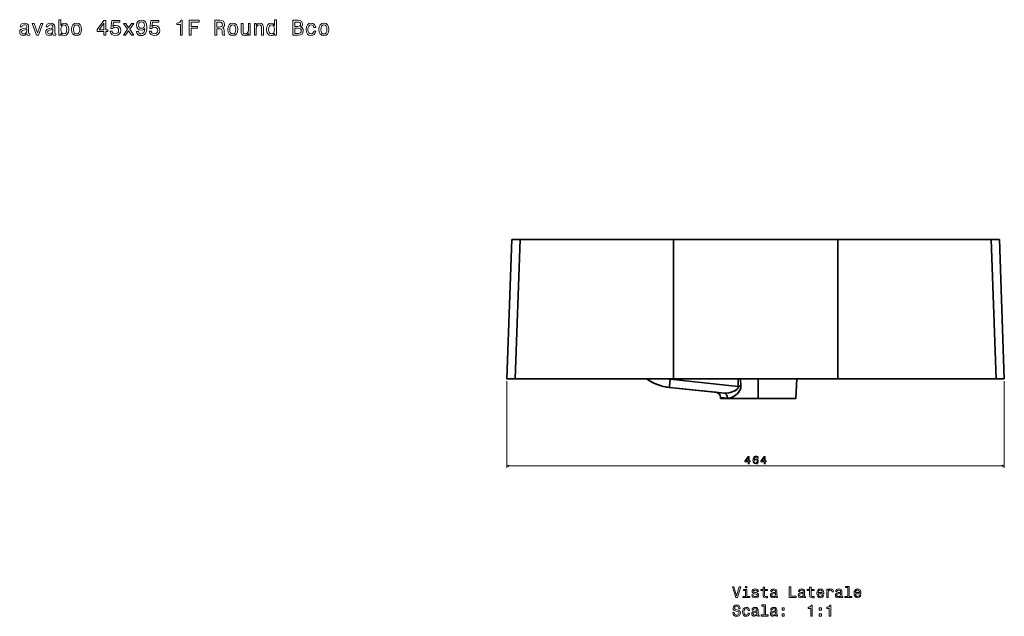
# Model space of a CAD drawing. Extents: x 115 to 2092, y 122 to 1474.
# Tile 3 of 3: x 1173 to 2092, y 917 to 1474. Entities that reach past the tile are written whole.
import ezdxf

# ---------------------------------------------------------------- set-up
doc = ezdxf.new("R2010")
doc.units = 0

msp = doc.modelspace()

# ---------------------------------------------------------------- linework, layer by layer
at = {"color": 7, "lineweight": 35}
for p, q in [((1627.8, 1138.73), (1632.34, 1268.73)), ((1627.8, 1138.73), (1632.34, 1268.73)), ((1640.08, 1268.73), (1635.55, 1138.73)), ((1635.55, 1138.73), (1640.08, 1268.73)), ((1640.08, 1268.73), (1783.27, 1268.73)), ((1783.27, 1268.73), (1640.08, 1268.73)), ((1783.32, 1268.77), (1641.29, 1268.77)), ((1783.27, 1268.73), (1783.07, 1138.73)), ((1783.07, 1138.73), (1783.27, 1268.73)), ((1783.27, 1268.73), (1936.41, 1268.73)), ((1783.27, 1268.73), (1936.41, 1268.73)), ((1783.32, 1268.77), (1936.35, 1268.77)), ((2078.38, 1268.77), (1936.35, 1268.77)), ((1936.41, 1268.73), (1936.61, 1138.73)), ((1936.61, 1138.73), (1936.41, 1268.73)), ((1936.41, 1268.73), (2079.59, 1268.73)), ((2079.59, 1268.73), (1936.41, 1268.73)), ((2079.59, 1268.73), (2084.13, 1138.73)), ((2084.13, 1138.73), (2079.59, 1268.73)), ((2087.34, 1268.73), (2091.88, 1138.73)), ((2087.34, 1268.73), (2091.88, 1138.73)), ((1783.07, 1138.73), (1635.55, 1138.73)), ((1758.22, 1138.73), (1635.55, 1138.73)), ((1783.07, 1138.73), (1635.55, 1138.73)), ((1641.54, 1138.73), (1758.22, 1138.73)), ((1758.22, 1138.73), (1641.54, 1138.73)), ((1783.33, 1138.73), (1641.54, 1138.73)), ((1784.06, 1138.73), (1658.02, 1138.73)), ((1784.06, 1138.73), (1658.02, 1138.73)), ((1758.22, 1138.73), (1658.02, 1138.73)), ((1662.86, 1138.73), (1758.22, 1138.73)), ((1662.86, 1138.73), (1758.22, 1138.73)), ((1662.86, 1138.73), (1770.82, 1138.73)), ((1822.68, 1126.25), (1779.37, 1130.8)), ((1779.37, 1130.8), (1822.67, 1126.25)), ((1830.06, 1125.47), (1779.37, 1130.8)), ((1779.37, 1130.8), (1830.06, 1125.47)), ((1843.7, 1131.8), (1780.21, 1138.48)), ((1843.7, 1131.8), (1780.21, 1138.48)), ((1936.61, 1138.73), (1783.07, 1138.73)), ((1936.61, 1138.73), (1783.07, 1138.73)), ((1936.34, 1138.73), (1783.33, 1138.73)), ((1935.61, 1138.73), (1784.06, 1138.73)), ((1935.61, 1138.73), (1784.06, 1138.73)), ((1791.76, 1138.73), (1935.36, 1138.73)), ((1898.29, 1138.73), (1936.34, 1138.73)), ((1936.34, 1138.73), (1898.29, 1138.73)), ((1898.29, 1138.73), (1935.36, 1138.73)), ((1898.29, 1138.73), (1935.36, 1138.73)), ((1935.61, 1138.73), (1898.29, 1138.73)), ((1936.61, 1138.73), (1898.29, 1138.73)), ((1935.36, 1138.73), (2055.93, 1138.73)), ((1935.36, 1138.73), (2055.93, 1138.73)), ((1935.36, 1138.73), (2055.93, 1138.73)), ((2061.65, 1138.73), (1935.61, 1138.73)), ((2061.65, 1138.73), (1935.61, 1138.73)), ((2061.65, 1138.73), (1935.61, 1138.73)), ((1936.34, 1138.73), (2078.13, 1138.73)), ((2078.13, 1138.73), (1936.34, 1138.73)), ((2078.13, 1138.73), (1936.34, 1138.73)), ((2084.13, 1138.73), (1936.61, 1138.73)), ((2084.13, 1138.73), (1936.61, 1138.73)), ((2084.13, 1138.73), (1936.61, 1138.73)), ((1862.34, 1120.38), (1827.19, 1120.38)), ((1862.34, 1120.38), (1827.19, 1120.38)), ((1862.34, 1120.38), (1827.19, 1120.38)), ((1862.34, 1120.38), (1839.78, 1120.38)), ((1839.78, 1120.38), (1862.34, 1120.38)), ((1839.78, 1120.38), (1862.34, 1120.38)), ((1884.9, 1120.38), (1862.34, 1120.38)), ((1862.34, 1120.38), (1884.9, 1120.38)), ((1862.34, 1120.38), (1884.9, 1120.38)), ((1897.49, 1120.38), (1862.34, 1120.38)), ((1897.49, 1120.38), (1862.34, 1120.38)), ((1897.49, 1120.38), (1862.34, 1120.38))]:
    msp.add_line(p, q, dxfattribs=at)
at = {"color": 7, "lineweight": 35, "ltscale": 0.193616}
for p, q in [((1632.34, 1268.73), (1640.08, 1268.73)), ((1632.34, 1268.73), (1640.08, 1268.73)), ((2079.59, 1268.73), (2087.34, 1268.73)), ((2079.59, 1268.73), (2087.34, 1268.73))]:
    msp.add_line(p, q, dxfattribs=at)
at = {"color": 7, "lineweight": 35, "ltscale": 0.193201}
msp.add_line((2086.11, 1268.77), (2078.39, 1268.77), dxfattribs=at)
at = {"color": 7, "lineweight": 35, "ltscale": 0.193741}
msp.add_line((1635.55, 1138.73), (1627.8, 1138.73), dxfattribs=at)
msp.add_line((1635.55, 1138.73), (1627.8, 1138.73), dxfattribs=at)
msp.add_line((1635.55, 1138.73), (1627.8, 1138.73), dxfattribs=at)
at = {"color": 7, "lineweight": 35, "ltscale": 0.15}
for p, q in [((1627.8, 1138.73), (1633.8, 1138.73)), ((2085.88, 1138.73), (2091.88, 1138.73))]:
    msp.add_line(p, q, dxfattribs=at)
at = {"color": 7, "lineweight": 13}
for p, q in [((1627.8, 1136.73), (1627.8, 1055.66)), ((2091.88, 1136.73), (2091.88, 1055.66)), ((1627.8, 1057.66), (2091.88, 1057.66))]:
    msp.add_line(p, q, dxfattribs=at)
at = {"color": 7, "lineweight": 35, "ltscale": 0.193576}
for p, q in [((1633.8, 1138.73), (1641.54, 1138.73)), ((1641.54, 1138.73), (1633.8, 1138.73)), ((1641.54, 1138.73), (1633.8, 1138.73))]:
    msp.add_line(p, q, dxfattribs=at)
at = {"color": 7, "lineweight": 35, "ltscale": 0.000897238}
for p, q in [((1633.8, 1138.73), (1633.83, 1138.73)), ((1633.8, 1138.73), (1633.83, 1138.73)), ((2085.84, 1138.73), (2085.88, 1138.73)), ((2085.84, 1138.73), (2085.88, 1138.73))]:
    msp.add_line(p, q, dxfattribs=at)
at = {"color": 7, "lineweight": 35, "ltscale": 0.001349}
msp.add_line((1641.59, 1138.73), (1641.54, 1138.73), dxfattribs=at)
at = {"color": 7, "lineweight": 35, "ltscale": 0.001383}
msp.add_line((1641.54, 1138.73), (1641.6, 1138.73), dxfattribs=at)
at = {"color": 7, "lineweight": 35, "ltscale": 0.000317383}
for p, q in [((1641.55, 1138.73), (1641.54, 1138.73)), ((1641.54, 1138.73), (1641.55, 1138.73)), ((2078.12, 1138.73), (2078.13, 1138.73)), ((2078.13, 1138.73), (2078.12, 1138.73))]:
    msp.add_line(p, q, dxfattribs=at)
at = {"color": 7, "lineweight": 35, "ltscale": 0.193124}
msp.add_line((1658.02, 1138.73), (1650.3, 1138.73), dxfattribs=at)
msp.add_line((1658.02, 1138.73), (1650.3, 1138.73), dxfattribs=at)
msp.add_line((1658.02, 1138.73), (1650.3, 1138.73), dxfattribs=at)
at = {"color": 7, "lineweight": 35, "ltscale": 0.100784}
msp.add_line((1650.3, 1138.73), (1654.33, 1138.73), dxfattribs=at)
at = {"color": 7, "lineweight": 35, "ltscale": 0.019958}
for p, q in [((1654.33, 1138.73), (1655.13, 1138.73)), ((1655.13, 1138.73), (1654.33, 1138.73)), ((1655.13, 1138.73), (1654.33, 1138.73))]:
    msp.add_line(p, q, dxfattribs=at)
at = {"color": 7, "lineweight": 35, "ltscale": 0.001044}
msp.add_line((1654.33, 1138.73), (1654.37, 1138.73), dxfattribs=at)
msp.add_line((1654.33, 1138.73), (1654.37, 1138.73), dxfattribs=at)
at = {"color": 7, "lineweight": 35, "ltscale": 0.000457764}
msp.add_line((1655.15, 1138.73), (1655.13, 1138.73), dxfattribs=at)
msp.add_line((1655.15, 1138.73), (1655.13, 1138.73), dxfattribs=at)
at = {"color": 7, "lineweight": 35, "ltscale": 0.000637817}
msp.add_line((1655.13, 1138.73), (1655.15, 1138.73), dxfattribs=at)
msp.add_line((1655.13, 1138.73), (1655.15, 1138.73), dxfattribs=at)
at = {"color": 7, "lineweight": 35, "ltscale": 0.000811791}
msp.add_line((1655.16, 1138.73), (1655.13, 1138.73), dxfattribs=at)
msp.add_line((1655.16, 1138.73), (1655.13, 1138.73), dxfattribs=at)
at = {"color": 7, "lineweight": 35, "ltscale": 0.192755}
msp.add_line((1655.15, 1138.73), (1662.86, 1138.73), dxfattribs=at)
msp.add_line((1655.15, 1138.73), (1662.86, 1138.73), dxfattribs=at)
msp.add_line((1655.15, 1138.73), (1662.86, 1138.73), dxfattribs=at)
at = {"color": 7, "lineweight": 35, "ltscale": 0.000830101}
msp.add_line((1655.19, 1138.73), (1655.15, 1138.73), dxfattribs=at)
at = {"color": 7, "lineweight": 35, "ltscale": 0.001032}
msp.add_line((1655.15, 1138.73), (1655.19, 1138.73), dxfattribs=at)
at = {"color": 7, "lineweight": 35, "ltscale": 0.00045166}
for p, q in [((1658.02, 1138.73), (1658, 1138.73)), ((1658, 1138.73), (1658.02, 1138.73)), ((2061.65, 1138.73), (2061.67, 1138.73)), ((2061.67, 1138.73), (2061.65, 1138.73))]:
    msp.add_line(p, q, dxfattribs=at)
at = {"color": 7, "lineweight": 35, "ltscale": 0.000286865}
msp.add_line((1662.87, 1138.73), (1662.86, 1138.73), dxfattribs=at)
at = {"color": 7, "lineweight": 35, "ltscale": 0.000476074}
msp.add_line((1662.86, 1138.73), (1662.88, 1138.73), dxfattribs=at)
at = {"color": 7, "lineweight": 35, "ltscale": 0.03186}
msp.add_line((1772.2, 1138.73), (1773.47, 1138.73), dxfattribs=at)
at = {"color": 7, "lineweight": 35, "ltscale": 0.14805}
msp.add_line((1773.93, 1138.73), (1779.85, 1138.73), dxfattribs=at)
at = {"color": 7, "lineweight": 35, "ltscale": 0.107654}
msp.add_line((1784.26, 1138.73), (1779.95, 1138.73), dxfattribs=at)
at = {"color": 7, "lineweight": 35, "ltscale": 0.187619}
msp.add_line((1784.26, 1138.73), (1791.76, 1138.73), dxfattribs=at)
at = {"color": 7, "lineweight": 35, "ltscale": 6.08058e-05}
msp.add_line((1791.77, 1138.73), (1791.76, 1138.73), dxfattribs=at)
at = {"color": 7, "lineweight": 35, "ltscale": 5.7903e-05}
msp.add_line((1791.76, 1138.73), (1791.77, 1138.73), dxfattribs=at)
at = {"color": 7, "lineweight": 35, "ltscale": 0.173094}
msp.add_line((1843.51, 1138.73), (1843.7, 1131.8), dxfattribs=at)
at = {"color": 7, "lineweight": 35, "ltscale": 0.173097}
msp.add_line((1843.7, 1131.8), (1843.51, 1138.73), dxfattribs=at)
at = {"color": 7, "lineweight": 35, "ltscale": 0.172}
msp.add_line((1845.81, 1138.73), (1845.99, 1131.85), dxfattribs=at)
at = {"color": 7, "lineweight": 35, "ltscale": 0.172003}
msp.add_line((1845.99, 1131.85), (1845.81, 1138.73), dxfattribs=at)
at = {"color": 7, "lineweight": 35, "ltscale": 0.458609}
for p, q in [((1862.34, 1138.73), (1862.34, 1120.38)), ((1862.34, 1120.38), (1862.34, 1138.73)), ((1862.34, 1120.38), (1862.34, 1138.73))]:
    msp.add_line(p, q, dxfattribs=at)
at = {"color": 7, "lineweight": 35, "ltscale": 0.458606}
msp.add_line((1862.34, 1138.73), (1862.34, 1120.38), dxfattribs=at)
at = {"color": 7, "lineweight": 35, "ltscale": 0.459046}
msp.add_line((1898.29, 1138.73), (1897.49, 1120.38), dxfattribs=at)
msp.add_line((1898.29, 1138.73), (1897.49, 1120.38), dxfattribs=at)
at = {"color": 7, "lineweight": 35, "ltscale": 0.001166}
for p, q in [((2055.93, 1138.73), (2055.88, 1138.73)), ((2061.7, 1138.73), (2061.65, 1138.73))]:
    msp.add_line(p, q, dxfattribs=at)
at = {"color": 7, "lineweight": 35, "ltscale": 0.001099}
msp.add_line((2055.88, 1138.73), (2055.93, 1138.73), dxfattribs=at)
at = {"color": 7, "lineweight": 35, "ltscale": 0.192963}
msp.add_line((2055.93, 1138.73), (2063.65, 1138.73), dxfattribs=at)
msp.add_line((2055.93, 1138.73), (2063.65, 1138.73), dxfattribs=at)
msp.add_line((2055.93, 1138.73), (2063.65, 1138.73), dxfattribs=at)
at = {"color": 7, "lineweight": 35, "ltscale": 0.1901}
msp.add_line((2069.26, 1138.73), (2061.65, 1138.73), dxfattribs=at)
at = {"color": 7, "lineweight": 35, "ltscale": 0.193121}
msp.add_line((2069.38, 1138.73), (2061.65, 1138.73), dxfattribs=at)
msp.add_line((2069.38, 1138.73), (2061.65, 1138.73), dxfattribs=at)
at = {"color": 7, "lineweight": 35, "ltscale": 0.143268}
msp.add_line((2063.65, 1138.73), (2069.38, 1138.73), dxfattribs=at)
at = {"color": 7, "lineweight": 35, "ltscale": 0.193573}
for p, q in [((2078.13, 1138.73), (2085.88, 1138.73)), ((2085.88, 1138.73), (2078.13, 1138.73)), ((2085.88, 1138.73), (2078.13, 1138.73))]:
    msp.add_line(p, q, dxfattribs=at)
at = {"color": 7, "lineweight": 35, "ltscale": 0.193738}
msp.add_line((2091.88, 1138.73), (2084.13, 1138.73), dxfattribs=at)
msp.add_line((2091.88, 1138.73), (2084.13, 1138.73), dxfattribs=at)
msp.add_line((2091.88, 1138.73), (2084.13, 1138.73), dxfattribs=at)
at = {"color": 7, "lineweight": 35, "ltscale": 0.185964}
for p, q in [((1822.67, 1126.25), (1830.06, 1125.47)), ((1830.06, 1125.47), (1822.67, 1126.25)), ((1830.06, 1125.47), (1822.67, 1126.25))]:
    msp.add_line(p, q, dxfattribs=at)
at = {"color": 7, "lineweight": 35, "ltscale": 0.027901}
msp.add_line((1827.19, 1120.38), (1827.14, 1121.5), dxfattribs=at)
msp.add_line((1827.19, 1120.38), (1827.14, 1121.5), dxfattribs=at)
at = {"color": 7, "lineweight": 35, "ltscale": 0.16321}
msp.add_line((1827.14, 1121.5), (1833.62, 1120.72), dxfattribs=at)
msp.add_line((1827.14, 1121.5), (1833.62, 1120.72), dxfattribs=at)
at = {"color": 7, "lineweight": 35, "ltscale": 0.314688}
for p, q in [((1827.19, 1120.38), (1839.78, 1120.38)), ((1884.9, 1120.38), (1897.49, 1120.38))]:
    msp.add_line(p, q, dxfattribs=at)
at = {"color": 7, "lineweight": 13}
for points in [[(1179.98, 1460.71), (1179.98, 1460.65), (1180.08, 1459.96), (1180.39, 1459.48), (1181.66, 1459.1), (1182.65, 1459.26), (1182.65, 1460.63), (1182.22, 1460.57), (1181.66, 1460.83), (1181.56, 1461.64), (1181.56, 1467.25), (1181.32, 1468.68), (1180.61, 1469.69), (1179.38, 1470.29), (1177.64, 1470.52), (1175.95, 1470.27), (1174.7, 1469.59), (1173.91, 1468.52), (1173.65, 1467.11), (1173.65, 1466.98), (1175.24, 1466.98), (1175.38, 1467.83), (1175.83, 1468.44), (1176.55, 1468.8), (1177.58, 1468.94), (1178.57, 1468.84), (1179.28, 1468.54), (1179.7, 1468.01), (1179.84, 1467.29), (1179.76, 1466.44), (1179.44, 1466.02), (1178.63, 1465.81), (1177.12, 1465.65), (1175.38, 1465.29), (1174.15, 1464.64), (1173.43, 1463.64), (1173.21, 1462.14), (1173.41, 1460.81), (1174.03, 1459.82), (1175.04, 1459.2), (1176.43, 1458.98), (1178.31, 1459.4)], [(1188.94, 1459.3), (1190.82, 1459.3), (1194.77, 1470.13), (1192.94, 1470.13), (1189.89, 1461.4), (1186.78, 1470.13), (1184.93, 1470.13)], [(1204.27, 1460.71), (1204.27, 1460.65), (1204.37, 1459.96), (1204.68, 1459.48), (1205.95, 1459.1), (1206.94, 1459.26), (1206.94, 1460.63), (1206.51, 1460.57), (1205.95, 1460.83), (1205.85, 1461.64), (1205.85, 1467.25), (1205.6, 1468.68), (1204.9, 1469.69), (1203.67, 1470.29), (1201.93, 1470.52), (1200.24, 1470.27), (1198.99, 1469.59), (1198.2, 1468.52), (1197.94, 1467.11), (1197.94, 1466.98), (1199.53, 1466.98), (1199.67, 1467.83), (1200.12, 1468.44), (1200.84, 1468.8), (1201.87, 1468.94), (1202.86, 1468.84), (1203.57, 1468.54), (1203.99, 1468.01), (1204.13, 1467.29), (1204.05, 1466.44), (1203.73, 1466.02), (1202.92, 1465.81), (1201.41, 1465.65), (1199.67, 1465.29), (1198.44, 1464.64), (1197.72, 1463.64), (1197.49, 1462.14), (1197.7, 1460.81), (1198.32, 1459.82), (1199.33, 1459.2), (1200.72, 1458.98), (1202.6, 1459.4)], [(1211.66, 1460.97), (1212.97, 1459.42), (1214.76, 1458.92), (1216.46, 1459.3), (1217.81, 1460.45), (1218.66, 1462.28), (1218.98, 1464.73), (1218.66, 1467.17), (1217.79, 1468.98), (1216.46, 1470.11), (1214.76, 1470.52), (1212.99, 1469.99), (1212.26, 1469.34), (1211.66, 1468.48), (1211.66, 1473.78), (1209.88, 1473.78), (1209.88, 1459.3), (1211.66, 1459.3)], [(1221.6, 1464.71), (1221.92, 1462.24), (1222.85, 1460.43), (1224.32, 1459.3), (1226.3, 1458.92), (1228.26, 1459.3), (1229.73, 1460.41), (1230.66, 1462.22), (1231, 1464.71), (1230.66, 1467.17), (1229.73, 1469), (1228.26, 1470.11), (1226.3, 1470.52), (1224.32, 1470.11), (1222.85, 1468.98), (1221.92, 1467.17)], [(1251.7, 1459.3), (1253.51, 1459.3), (1253.51, 1462.77), (1255.51, 1462.77), (1255.51, 1464.38), (1253.51, 1464.38), (1253.51, 1473), (1251.68, 1473), (1245.55, 1464.54), (1245.55, 1462.77), (1251.7, 1462.77)], [(1247.24, 1464.38), (1251.7, 1470.66), (1251.7, 1464.38)], [(1257.73, 1462.95), (1258.17, 1461.3), (1259.16, 1460), (1260.62, 1459.2), (1262.47, 1458.9), (1264.51, 1459.26), (1266.1, 1460.25), (1267.11, 1461.82), (1267.49, 1463.84), (1267.15, 1465.71), (1266.18, 1467.19), (1264.67, 1468.13), (1262.71, 1468.48), (1261.2, 1468.24), (1260.03, 1467.57), (1260.6, 1471.34), (1266.73, 1471.34), (1266.73, 1473), (1259.24, 1473), (1258.13, 1465.57), (1259.75, 1465.57), (1260.92, 1466.52), (1262.41, 1466.86), (1263.7, 1466.64), (1264.69, 1466), (1265.32, 1465.01), (1265.54, 1463.74), (1265.32, 1462.47), (1264.67, 1461.48), (1263.68, 1460.85), (1262.41, 1460.63), (1261.34, 1460.77), (1260.51, 1461.24), (1259.91, 1461.96), (1259.61, 1462.95)], [(1271.99, 1459.3), (1274.78, 1463.52), (1277.64, 1459.3), (1279.78, 1459.3), (1275.91, 1464.89), (1279.56, 1470.13), (1277.5, 1470.13), (1274.86, 1466.2), (1272.21, 1470.13), (1270.12, 1470.13), (1273.71, 1464.87), (1269.91, 1459.3)], [(1282.18, 1462.77), (1282.48, 1461.17), (1283.35, 1459.94), (1284.72, 1459.18), (1286.54, 1458.9), (1287.73, 1459.04), (1288.8, 1459.4), (1289.7, 1460.03), (1290.47, 1460.91), (1291.08, 1462.02), (1291.52, 1463.39), (1291.78, 1464.97), (1291.88, 1466.78), (1291.54, 1469.63), (1290.55, 1471.71), (1288.98, 1472.96), (1286.82, 1473.4), (1284.84, 1473.04), (1283.35, 1472.07), (1282.38, 1470.58), (1282.06, 1468.7), (1282.38, 1466.76), (1283.33, 1465.29), (1284.74, 1464.36), (1286.54, 1464.06), (1288.43, 1464.44), (1289.87, 1465.61), (1289.54, 1463.37), (1288.9, 1461.78), (1287.91, 1460.83), (1286.56, 1460.53), (1285.51, 1460.67), (1284.74, 1461.11), (1284.24, 1461.82), (1284.04, 1462.77)], [(1284.02, 1468.72), (1284.22, 1469.97), (1284.78, 1470.96), (1285.67, 1471.58), (1286.82, 1471.81), (1288.01, 1471.58), (1288.92, 1470.96), (1289.48, 1469.99), (1289.7, 1468.74), (1289.48, 1467.47), (1288.92, 1466.52), (1287.99, 1465.94), (1286.76, 1465.73), (1285.65, 1465.94), (1284.78, 1466.52), (1284.22, 1467.45)], [(1294.16, 1462.95), (1294.61, 1461.3), (1295.6, 1460), (1297.05, 1459.2), (1298.9, 1458.9), (1300.94, 1459.26), (1302.53, 1460.25), (1303.54, 1461.82), (1303.93, 1463.84), (1303.58, 1465.71), (1302.62, 1467.19), (1301.1, 1468.13), (1299.15, 1468.48), (1297.63, 1468.24), (1296.46, 1467.57), (1297.03, 1471.34), (1303.16, 1471.34), (1303.16, 1473), (1295.68, 1473), (1294.57, 1465.57), (1296.18, 1465.57), (1297.35, 1466.52), (1298.84, 1466.86), (1300.13, 1466.64), (1301.12, 1466), (1301.75, 1465.01), (1301.97, 1463.74), (1301.75, 1462.47), (1301.1, 1461.48), (1300.11, 1460.85), (1298.84, 1460.63), (1297.77, 1460.77), (1296.95, 1461.24), (1296.34, 1461.96), (1296.04, 1462.95)], [(1323.09, 1459.3), (1324.93, 1459.3), (1324.93, 1473.4), (1323.55, 1473.4), (1323.19, 1472.17), (1322.47, 1471.34), (1321.36, 1470.86), (1319.82, 1470.7), (1319.82, 1469.26), (1323.09, 1469.26)], [(1331.46, 1459.3), (1333.34, 1459.3), (1333.34, 1465.73), (1339.23, 1465.73), (1339.23, 1467.41), (1333.34, 1467.41), (1333.34, 1471.6), (1340.58, 1471.6), (1340.58, 1473.3), (1331.46, 1473.3)], [(1355.39, 1459.3), (1357.26, 1459.3), (1357.26, 1465.21), (1359.18, 1465.21), (1360.59, 1465.15), (1361.48, 1464.87), (1361.96, 1464.2), (1362.17, 1463.01), (1362.27, 1461.2), (1362.39, 1460), (1362.63, 1459.3), (1364.75, 1459.3), (1364.75, 1459.68), (1364.28, 1460.25), (1364.12, 1461.3), (1363.98, 1463.56), (1363.64, 1465.23), (1363.17, 1465.75), (1362.45, 1466.14), (1363.26, 1466.64), (1363.82, 1467.35), (1364.18, 1468.24), (1364.3, 1469.3), (1364.02, 1471), (1363.21, 1472.27), (1361.88, 1473.04), (1360.07, 1473.3), (1355.39, 1473.3)], [(1359.54, 1471.58), (1360.77, 1471.46), (1361.64, 1471.08), (1362.19, 1470.37), (1362.37, 1469.26), (1362.17, 1468.09), (1361.62, 1467.39), (1360.69, 1467.03), (1359.42, 1466.92), (1357.26, 1466.92), (1357.26, 1471.58)], [(1367.33, 1464.71), (1367.65, 1462.24), (1368.58, 1460.43), (1370.05, 1459.3), (1372.03, 1458.92), (1373.99, 1459.3), (1375.46, 1460.41), (1376.39, 1462.22), (1376.73, 1464.71), (1376.39, 1467.17), (1375.46, 1469), (1373.99, 1470.11), (1372.03, 1470.52), (1370.05, 1470.11), (1368.58, 1468.98), (1367.65, 1467.17)], [(1388.35, 1470.13), (1386.57, 1470.13), (1386.57, 1463.88), (1386.37, 1462.43), (1385.79, 1461.38), (1384.88, 1460.73), (1383.69, 1460.53), (1382.74, 1460.69), (1382.14, 1461.17), (1381.79, 1462), (1381.71, 1463.17), (1381.71, 1470.13), (1379.94, 1470.13), (1379.94, 1463.01), (1380, 1461.58), (1380.38, 1460.39), (1381.55, 1459.3), (1383.43, 1458.92), (1384.44, 1459.06), (1385.3, 1459.42), (1386.05, 1460.05), (1386.66, 1460.95), (1386.66, 1459.3), (1388.35, 1459.3)], [(1392.14, 1459.3), (1393.92, 1459.3), (1393.92, 1465.55), (1394.1, 1466.98), (1394.68, 1468.03), (1395.59, 1468.68), (1396.8, 1468.92), (1397.77, 1468.72), (1398.38, 1468.17), (1398.68, 1467.27), (1398.78, 1466.06), (1398.78, 1459.3), (1400.55, 1459.3), (1400.55, 1466.42), (1400.47, 1467.85), (1400.11, 1469.04), (1398.92, 1470.13), (1397.06, 1470.52), (1396.04, 1470.37), (1395.17, 1469.99), (1394.42, 1469.34), (1393.84, 1468.48), (1393.84, 1470.13), (1392.14, 1470.13)], [(1410.94, 1460.97), (1410.94, 1459.3), (1412.72, 1459.3), (1412.72, 1473.78), (1410.96, 1473.78), (1410.96, 1468.48), (1409.61, 1470.01), (1408.79, 1470.37), (1407.84, 1470.52), (1406.12, 1470.11), (1404.79, 1468.98), (1403.92, 1467.17), (1403.62, 1464.73), (1403.92, 1462.28), (1404.79, 1460.45), (1406.12, 1459.3), (1407.84, 1458.92), (1408.79, 1459.06), (1409.63, 1459.42)], [(1435.27, 1466.86), (1436.68, 1468.03), (1437.05, 1468.82), (1437.17, 1469.79), (1436.91, 1471.3), (1436.12, 1472.39), (1434.85, 1473.06), (1433.07, 1473.3), (1428.09, 1473.3), (1428.09, 1459.3), (1433.36, 1459.3), (1435.23, 1459.58), (1436.62, 1460.41), (1437.49, 1461.72), (1437.79, 1463.49), (1437.61, 1464.68), (1437.13, 1465.67), (1436.34, 1466.4)], [(1432.69, 1467.49), (1429.95, 1467.49), (1429.95, 1471.62), (1432.85, 1471.62), (1433.94, 1471.5), (1434.71, 1471.14), (1435.17, 1470.52), (1435.33, 1469.59), (1435.15, 1468.66), (1434.67, 1468.01), (1433.84, 1467.61)], [(1447.62, 1466.54), (1449.37, 1466.54), (1449.01, 1468.15), (1448.14, 1469.43), (1446.79, 1470.21), (1445.04, 1470.52), (1443.1, 1470.11), (1441.63, 1468.98), (1440.7, 1467.15), (1440.38, 1464.68), (1440.68, 1462.24), (1441.59, 1460.43), (1443.02, 1459.3), (1444.98, 1458.92), (1446.71, 1459.22), (1448.06, 1460.07), (1448.99, 1461.4), (1449.39, 1463.17), (1447.7, 1463.17), (1447.4, 1462.04), (1446.83, 1461.2), (1446.02, 1460.67), (1445.04, 1460.51), (1443.81, 1460.77), (1442.92, 1461.58), (1442.37, 1462.89), (1442.19, 1464.75), (1442.37, 1466.56), (1442.94, 1467.87), (1443.85, 1468.68), (1445.04, 1468.96), (1446.09, 1468.78), (1446.87, 1468.32), (1447.4, 1467.55)], [(1452.34, 1464.71), (1452.66, 1462.24), (1453.59, 1460.43), (1455.06, 1459.3), (1457.04, 1458.92), (1459, 1459.3), (1460.47, 1460.41), (1461.4, 1462.22), (1461.74, 1464.71), (1461.4, 1467.17), (1460.47, 1469), (1459, 1470.11), (1457.04, 1470.52), (1455.06, 1470.11), (1453.59, 1468.98), (1452.66, 1467.17)], [(1179.78, 1463.09), (1179.54, 1462.04), (1178.89, 1461.24), (1177.93, 1460.71), (1176.74, 1460.53), (1175.97, 1460.63), (1175.43, 1460.95), (1175.08, 1461.52), (1174.98, 1462.3), (1175.06, 1463.01), (1175.38, 1463.52), (1176.68, 1464.08), (1178.31, 1464.32), (1179.78, 1464.81)], [(1204.07, 1463.09), (1203.83, 1462.04), (1203.18, 1461.24), (1202.21, 1460.71), (1201.02, 1460.53), (1200.26, 1460.63), (1199.71, 1460.95), (1199.37, 1461.52), (1199.27, 1462.3), (1199.35, 1463.01), (1199.67, 1463.52), (1200.96, 1464.08), (1202.6, 1464.32), (1204.07, 1464.81)], [(1217.16, 1464.73), (1216.96, 1462.91), (1216.42, 1461.58), (1215.55, 1460.77), (1214.46, 1460.51), (1213.27, 1460.77), (1212.4, 1461.58), (1211.86, 1462.89), (1211.68, 1464.73), (1211.86, 1466.54), (1212.4, 1467.85), (1213.27, 1468.64), (1214.46, 1468.92), (1215.55, 1468.64), (1216.42, 1467.83), (1216.96, 1466.52)], [(1223.42, 1464.73), (1223.6, 1466.54), (1224.16, 1467.85), (1225.07, 1468.66), (1226.3, 1468.94), (1227.51, 1468.66), (1228.42, 1467.87), (1228.98, 1466.54), (1229.19, 1464.73), (1228.98, 1462.89), (1228.42, 1461.56), (1227.51, 1460.75), (1226.3, 1460.49), (1225.07, 1460.75), (1224.16, 1461.56), (1223.6, 1462.89)], [(1369.15, 1464.73), (1369.33, 1466.54), (1369.89, 1467.85), (1370.8, 1468.66), (1372.03, 1468.94), (1373.24, 1468.66), (1374.15, 1467.87), (1374.71, 1466.54), (1374.92, 1464.73), (1374.71, 1462.89), (1374.15, 1461.56), (1373.24, 1460.75), (1372.03, 1460.49), (1370.8, 1460.75), (1369.89, 1461.56), (1369.33, 1462.89)], [(1408.14, 1468.92), (1409.31, 1468.64), (1410.2, 1467.85), (1410.72, 1466.54), (1410.92, 1464.73), (1410.72, 1462.89), (1410.2, 1461.58), (1409.31, 1460.77), (1408.14, 1460.51), (1407.03, 1460.77), (1406.18, 1461.58), (1405.62, 1462.91), (1405.44, 1464.73), (1405.62, 1466.52), (1406.18, 1467.83), (1407.03, 1468.64)], [(1433.13, 1460.97), (1429.95, 1460.97), (1429.95, 1465.79), (1432.95, 1465.79), (1434.22, 1465.65), (1435.13, 1465.23), (1435.68, 1464.5), (1435.86, 1463.45), (1435.68, 1462.34), (1435.17, 1461.58), (1434.32, 1461.11)], [(1454.15, 1464.73), (1454.34, 1466.54), (1454.9, 1467.85), (1455.81, 1468.66), (1457.04, 1468.94), (1458.25, 1468.66), (1459.16, 1467.87), (1459.72, 1466.54), (1459.92, 1464.73), (1459.72, 1462.89), (1459.16, 1461.56), (1458.25, 1460.75), (1457.04, 1460.49), (1455.81, 1460.75), (1454.9, 1461.56), (1454.34, 1462.89)], [(1852.92, 1059.66), (1853.83, 1059.66), (1853.83, 1061.4), (1854.83, 1061.4), (1854.83, 1062.2), (1853.83, 1062.2), (1853.83, 1066.51), (1852.91, 1066.51), (1849.84, 1062.28), (1849.84, 1061.4), (1852.92, 1061.4)], [(1862.26, 1064.78), (1862.07, 1065.59), (1861.62, 1066.2), (1860.94, 1066.58), (1860.05, 1066.71), (1859.45, 1066.64), (1858.94, 1066.45), (1858.49, 1066.14), (1858.1, 1065.69), (1857.8, 1065.14), (1857.58, 1064.46), (1857.44, 1063.67), (1857.4, 1062.77), (1857.56, 1061.34), (1858.05, 1060.3), (1858.85, 1059.67), (1859.94, 1059.46), (1860.92, 1059.64), (1861.66, 1060.12), (1862.15, 1060.86), (1862.32, 1061.81), (1862.15, 1062.77), (1861.68, 1063.5), (1860.97, 1063.97), (1860.08, 1064.13), (1859.12, 1063.93), (1858.41, 1063.35), (1858.56, 1064.46), (1858.88, 1065.26), (1859.37, 1065.73), (1860.06, 1065.9), (1860.56, 1065.81), (1860.95, 1065.6), (1861.2, 1065.25), (1861.33, 1064.78)], [(1867.86, 1059.66), (1868.77, 1059.66), (1868.77, 1061.4), (1869.77, 1061.4), (1869.77, 1062.2), (1868.77, 1062.2), (1868.77, 1066.51), (1867.85, 1066.51), (1864.79, 1062.28), (1864.79, 1061.4), (1867.86, 1061.4)], [(1850.69, 1062.2), (1852.92, 1065.34), (1852.92, 1062.2)], [(1861.34, 1061.8), (1861.23, 1061.16), (1860.95, 1060.68), (1860.49, 1060.36), (1859.93, 1060.26), (1859.33, 1060.36), (1858.88, 1060.67), (1858.59, 1061.15), (1858.5, 1061.79), (1858.6, 1062.42), (1858.88, 1062.89), (1859.34, 1063.19), (1859.97, 1063.3), (1860.51, 1063.19), (1860.95, 1062.9), (1861.23, 1062.43)], [(1865.64, 1062.2), (1867.86, 1065.34), (1867.86, 1062.2)], [(1844.64, 944.86), (1842.13, 936.35), (1839.56, 944.86), (1838.19, 944.86), (1841.41, 934.85), (1842.86, 934.85), (1846.01, 944.86)], [(1851.7, 935.92), (1851.7, 942.33), (1848.45, 942.33), (1848.45, 941.25), (1850.43, 941.25), (1850.43, 935.92), (1847.84, 935.92), (1847.84, 934.85), (1854.32, 934.85), (1854.32, 935.92)], [(1851.75, 945.2), (1850.41, 945.2), (1850.41, 943.75), (1851.75, 943.75)], [(1860.29, 939.36), (1859.07, 939.65), (1858.16, 939.98), (1857.86, 940.66), (1857.94, 941.13), (1858.24, 941.48), (1858.73, 941.69), (1859.44, 941.78), (1860.12, 941.69), (1860.65, 941.43), (1861, 941.05), (1861.14, 940.53), (1862.38, 940.53), (1862.38, 940.56), (1862.16, 941.49), (1861.57, 942.23), (1860.65, 942.69), (1859.44, 942.86), (1858.22, 942.69), (1857.32, 942.21), (1856.76, 941.51), (1856.59, 940.61), (1856.72, 939.75), (1857.12, 939.14), (1857.78, 938.71), (1858.75, 938.41), (1860.16, 938.06), (1861.03, 937.7), (1861.26, 937.41), (1861.34, 936.98), (1861.21, 936.45), (1860.87, 936.05), (1860.3, 935.79), (1859.56, 935.7), (1858.76, 935.79), (1858.19, 936.09), (1857.8, 936.58), (1857.64, 937.26), (1856.41, 937.26), (1856.62, 936.1), (1857.21, 935.27), (1858.14, 934.76), (1859.44, 934.58), (1860.79, 934.76), (1861.79, 935.27), (1862.39, 936.07), (1862.61, 937.13), (1862.45, 938.03), (1862.01, 938.65), (1861.27, 939.06)], [(1866.88, 941.25), (1866.88, 937.37), (1866.96, 936.12), (1867.37, 935.25), (1868.17, 934.75), (1869.54, 934.58), (1871.04, 934.65), (1871.04, 935.74), (1869.94, 935.66), (1868.95, 935.77), (1868.42, 936.13), (1868.19, 936.74), (1868.14, 937.59), (1868.14, 941.25), (1871.04, 941.25), (1871.04, 942.33), (1868.14, 942.33), (1868.14, 944.59), (1866.88, 944.59), (1866.88, 942.33), (1864.69, 942.33), (1864.69, 941.25)], [(1878.45, 935.86), (1878.45, 935.81), (1878.52, 935.32), (1878.73, 934.98), (1879.64, 934.71), (1880.35, 934.82), (1880.35, 935.8), (1880.05, 935.76), (1879.64, 935.94), (1879.57, 936.52), (1879.57, 940.53), (1879.4, 941.55), (1878.89, 942.27), (1878.01, 942.7), (1876.77, 942.86), (1875.56, 942.69), (1874.67, 942.2), (1874.11, 941.43), (1873.92, 940.43), (1873.92, 940.34), (1875.06, 940.34), (1875.16, 940.94), (1875.48, 941.38), (1876, 941.64), (1876.73, 941.74), (1877.44, 941.66), (1877.94, 941.45), (1878.24, 941.07), (1878.35, 940.56), (1878.29, 939.95), (1878.06, 939.65), (1877.48, 939.5), (1876.4, 939.39), (1875.16, 939.13), (1874.28, 938.67), (1873.76, 937.95), (1873.6, 936.88), (1873.75, 935.93), (1874.2, 935.22), (1874.92, 934.78), (1875.91, 934.62), (1877.25, 934.92)], [(1878.3, 937.56), (1878.13, 936.81), (1877.67, 936.23), (1876.98, 935.86), (1876.13, 935.73), (1875.58, 935.8), (1875.19, 936.03), (1874.94, 936.43), (1874.87, 937), (1874.93, 937.5), (1875.16, 937.86), (1876.08, 938.26), (1877.25, 938.44), (1878.3, 938.78)], [(1891.26, 934.85), (1897.68, 934.85), (1897.68, 936.06), (1892.58, 936.06), (1892.58, 944.85), (1891.26, 944.85)], [(1904.47, 935.86), (1904.47, 935.81), (1904.54, 935.32), (1904.76, 934.98), (1905.66, 934.71), (1906.37, 934.82), (1906.37, 935.8), (1906.07, 935.76), (1905.66, 935.94), (1905.59, 936.52), (1905.59, 940.53), (1905.42, 941.55), (1904.92, 942.27), (1904.04, 942.7), (1902.8, 942.86), (1901.59, 942.69), (1900.69, 942.2), (1900.13, 941.43), (1899.94, 940.43), (1899.94, 940.34), (1901.08, 940.34), (1901.18, 940.94), (1901.5, 941.38), (1902.02, 941.64), (1902.75, 941.74), (1903.46, 941.66), (1903.96, 941.45), (1904.27, 941.07), (1904.37, 940.56), (1904.31, 939.95), (1904.08, 939.65), (1903.5, 939.5), (1902.42, 939.39), (1901.18, 939.13), (1900.3, 938.67), (1899.79, 937.95), (1899.63, 936.88), (1899.77, 935.93), (1900.22, 935.22), (1900.94, 934.78), (1901.93, 934.62), (1903.27, 934.92)], [(1904.32, 937.56), (1904.15, 936.81), (1903.69, 936.23), (1903, 935.86), (1902.15, 935.73), (1901.6, 935.8), (1901.21, 936.03), (1900.97, 936.43), (1900.9, 937), (1900.95, 937.5), (1901.18, 937.86), (1902.11, 938.26), (1903.27, 938.44), (1904.32, 938.78)], [(1910.25, 941.25), (1910.25, 937.37), (1910.33, 936.12), (1910.74, 935.25), (1911.54, 934.75), (1912.91, 934.58), (1914.41, 934.65), (1914.41, 935.74), (1913.32, 935.66), (1912.32, 935.77), (1911.79, 936.13), (1911.56, 936.74), (1911.52, 937.59), (1911.52, 941.25), (1914.41, 941.25), (1914.41, 942.33), (1911.52, 942.33), (1911.52, 944.59), (1910.25, 944.59), (1910.25, 942.33), (1908.06, 942.33), (1908.06, 941.25)], [(1918.33, 938.35), (1923.4, 938.35), (1923.42, 938.94), (1923.19, 940.6), (1922.55, 941.84), (1921.54, 942.59), (1920.2, 942.86), (1918.89, 942.57), (1917.88, 941.77), (1917.24, 940.45), (1917.01, 938.73), (1917.22, 936.95), (1917.87, 935.66), (1918.86, 934.85), (1920.16, 934.58), (1921.28, 934.76), (1922.21, 935.25), (1922.88, 936.03), (1923.27, 937.07), (1922.02, 937.07), (1921.76, 936.49), (1921.39, 936.06), (1920.32, 935.71), (1919.5, 935.87), (1918.88, 936.38), (1918.47, 937.2), (1918.33, 938.31)], [(1918.33, 939.42), (1918.49, 940.41), (1918.88, 941.15), (1919.47, 941.59), (1920.25, 941.75), (1921.01, 941.59), (1921.6, 941.15), (1921.96, 940.41), (1922.09, 939.42)], [(1926.37, 934.85), (1927.64, 934.85), (1927.64, 939.27), (1927.77, 940.34), (1928.16, 941.1), (1928.79, 941.56), (1929.64, 941.72), (1930.28, 941.62), (1930.75, 941.33), (1931.04, 940.84), (1931.14, 940.18), (1932.42, 940.18), (1932.25, 941.35), (1931.77, 942.18), (1930.98, 942.69), (1929.9, 942.86), (1929.17, 942.75), (1928.53, 942.46), (1927.97, 941.97), (1927.52, 941.3), (1927.52, 942.59), (1926.37, 942.59)], [(1939.17, 935.86), (1939.17, 935.81), (1939.24, 935.32), (1939.45, 934.98), (1940.36, 934.71), (1941.07, 934.82), (1941.07, 935.8), (1940.77, 935.76), (1940.36, 935.94), (1940.29, 936.52), (1940.29, 940.53), (1940.12, 941.55), (1939.61, 942.27), (1938.73, 942.7), (1937.49, 942.86), (1936.28, 942.69), (1935.39, 942.2), (1934.83, 941.43), (1934.64, 940.43), (1934.64, 940.34), (1935.78, 940.34), (1935.88, 940.94), (1936.2, 941.38), (1936.72, 941.64), (1937.45, 941.74), (1938.16, 941.66), (1938.66, 941.45), (1938.96, 941.07), (1939.07, 940.56), (1939.01, 939.95), (1938.78, 939.65), (1938.2, 939.5), (1937.12, 939.39), (1935.88, 939.13), (1935, 938.67), (1934.48, 937.95), (1934.32, 936.88), (1934.47, 935.93), (1934.92, 935.22), (1935.64, 934.78), (1936.63, 934.62), (1937.97, 934.92)], [(1939.02, 937.56), (1938.85, 936.81), (1938.39, 936.23), (1937.7, 935.86), (1936.85, 935.73), (1936.3, 935.8), (1935.91, 936.03), (1935.66, 936.43), (1935.59, 937), (1935.65, 937.5), (1935.88, 937.86), (1936.8, 938.26), (1937.97, 938.44), (1939.02, 938.78)], [(1945.77, 944.13), (1945.77, 935.92), (1943.16, 935.92), (1943.16, 934.85), (1949.63, 934.85), (1949.63, 935.92), (1947.03, 935.92), (1947.03, 945.2), (1943.78, 945.2), (1943.78, 944.13)], [(1953.03, 938.35), (1958.1, 938.35), (1958.11, 938.94), (1957.88, 940.6), (1957.25, 941.84), (1956.24, 942.59), (1954.9, 942.86), (1953.59, 942.57), (1952.58, 941.77), (1951.93, 940.45), (1951.7, 938.73), (1951.92, 936.95), (1952.57, 935.66), (1953.56, 934.85), (1954.86, 934.58), (1955.98, 934.76), (1956.9, 935.25), (1957.58, 936.03), (1957.97, 937.07), (1956.72, 937.07), (1956.46, 936.49), (1956.08, 936.06), (1955.02, 935.71), (1954.2, 935.87), (1953.58, 936.38), (1953.17, 937.2), (1953.03, 938.31)], [(1953.03, 939.42), (1953.19, 940.41), (1953.58, 941.15), (1954.17, 941.59), (1954.94, 941.75), (1955.71, 941.59), (1956.3, 941.15), (1956.66, 940.41), (1956.79, 939.42)], [(1867.7, 926.85), (1867.7, 918.64), (1865.09, 918.64), (1865.09, 917.57), (1871.56, 917.57), (1871.56, 918.64), (1868.96, 918.64), (1868.96, 927.92), (1865.71, 927.92), (1865.71, 926.85)], [(1839.86, 920.87), (1838.55, 920.87), (1838.83, 919.34), (1839.56, 918.22), (1840.66, 917.54), (1842.16, 917.3), (1843.65, 917.53), (1844.76, 918.16), (1845.46, 919.16), (1845.72, 920.47), (1845.51, 921.65), (1844.9, 922.41), (1843.92, 922.92), (1842.61, 923.29), (1841.49, 923.57), (1840.75, 923.88), (1840.33, 924.34), (1840.2, 925.07), (1840.33, 925.71), (1840.71, 926.2), (1841.28, 926.54), (1842.08, 926.65), (1842.88, 926.51), (1843.52, 926.12), (1843.94, 925.47), (1844.14, 924.59), (1845.45, 924.59), (1845.45, 924.62), (1845.22, 925.97), (1844.54, 926.98), (1843.47, 927.62), (1842.03, 927.83), (1840.74, 927.62), (1839.73, 927.01), (1839.08, 926.07), (1838.85, 924.86), (1839.04, 923.78), (1839.58, 923.05), (1840.45, 922.56), (1841.63, 922.18), (1842.8, 921.85), (1843.68, 921.54), (1844.21, 921.07), (1844.4, 920.32), (1844.22, 919.56), (1843.78, 918.98), (1843.1, 918.62), (1842.22, 918.51), (1841.24, 918.67), (1840.49, 919.13), (1840.02, 919.88)], [(1852.75, 922.75), (1854.01, 922.75), (1853.75, 923.9), (1853.13, 924.81), (1852.16, 925.37), (1850.91, 925.58), (1849.53, 925.3), (1848.47, 924.49), (1847.81, 923.18), (1847.58, 921.42), (1847.8, 919.68), (1848.45, 918.38), (1849.47, 917.57), (1850.87, 917.3), (1852.11, 917.51), (1853.07, 918.12), (1853.73, 919.07), (1854.02, 920.34), (1852.81, 920.34), (1852.6, 919.53), (1852.19, 918.93), (1851.62, 918.55), (1850.91, 918.44), (1850.03, 918.62), (1849.4, 919.2), (1849.01, 920.14), (1848.88, 921.46), (1849.01, 922.76), (1849.41, 923.7), (1850.06, 924.27), (1850.91, 924.47), (1851.66, 924.34), (1852.22, 924.01), (1852.6, 923.47)], [(1861.1, 918.58), (1861.1, 918.54), (1861.17, 918.05), (1861.39, 917.7), (1862.29, 917.43), (1863, 917.54), (1863, 918.52), (1862.7, 918.48), (1862.29, 918.67), (1862.22, 919.24), (1862.22, 923.25), (1862.05, 924.27), (1861.54, 924.99), (1860.66, 925.43), (1859.43, 925.58), (1858.22, 925.41), (1857.32, 924.92), (1856.76, 924.16), (1856.57, 923.15), (1856.57, 923.06), (1857.71, 923.06), (1857.81, 923.67), (1858.13, 924.1), (1858.65, 924.36), (1859.38, 924.46), (1860.09, 924.39), (1860.59, 924.17), (1860.9, 923.8), (1861, 923.28), (1860.94, 922.67), (1860.71, 922.37), (1860.13, 922.23), (1859.05, 922.11), (1857.81, 921.85), (1856.93, 921.39), (1856.41, 920.67), (1856.26, 919.6), (1856.4, 918.65), (1856.85, 917.95), (1857.57, 917.5), (1858.56, 917.34), (1859.9, 917.64)], [(1860.95, 920.28), (1860.78, 919.53), (1860.32, 918.96), (1859.63, 918.58), (1858.78, 918.45), (1858.23, 918.52), (1857.84, 918.75), (1857.6, 919.16), (1857.52, 919.72), (1857.58, 920.22), (1857.81, 920.58), (1858.73, 920.99), (1859.9, 921.16), (1860.95, 921.51)], [(1878.45, 918.58), (1878.45, 918.54), (1878.52, 918.05), (1878.73, 917.7), (1879.64, 917.43), (1880.35, 917.54), (1880.35, 918.52), (1880.05, 918.48), (1879.64, 918.67), (1879.57, 919.24), (1879.57, 923.25), (1879.4, 924.27), (1878.89, 924.99), (1878.01, 925.43), (1876.77, 925.58), (1875.56, 925.41), (1874.67, 924.92), (1874.11, 924.16), (1873.92, 923.15), (1873.92, 923.06), (1875.06, 923.06), (1875.16, 923.67), (1875.48, 924.1), (1876, 924.36), (1876.73, 924.46), (1877.44, 924.39), (1877.94, 924.17), (1878.24, 923.8), (1878.35, 923.28), (1878.29, 922.67), (1878.06, 922.37), (1877.48, 922.23), (1876.4, 922.11), (1875.16, 921.85), (1874.28, 921.39), (1873.76, 920.67), (1873.6, 919.6), (1873.75, 918.65), (1874.2, 917.95), (1874.92, 917.5), (1875.91, 917.34), (1877.25, 917.64)], [(1878.3, 920.28), (1878.13, 919.53), (1877.67, 918.96), (1876.98, 918.58), (1876.13, 918.45), (1875.58, 918.52), (1875.19, 918.75), (1874.94, 919.16), (1874.87, 919.72), (1874.93, 920.22), (1875.16, 920.58), (1876.08, 920.99), (1877.25, 921.16), (1878.3, 921.51)], [(1884.51, 923.16), (1886.5, 923.16), (1886.5, 925.31), (1884.51, 925.31)], [(1884.51, 917.57), (1886.5, 917.57), (1886.5, 919.72), (1884.51, 919.72)], [(1911.27, 917.57), (1912.58, 917.57), (1912.58, 927.64), (1911.6, 927.64), (1911.34, 926.77), (1910.82, 926.17), (1910.03, 925.83), (1908.94, 925.71), (1908.94, 924.69), (1911.27, 924.69)], [(1919.21, 923.16), (1921.2, 923.16), (1921.2, 925.31), (1919.21, 925.31)], [(1919.21, 917.57), (1921.2, 917.57), (1921.2, 919.72), (1919.21, 919.72)], [(1928.62, 917.57), (1929.93, 917.57), (1929.93, 927.64), (1928.95, 927.64), (1928.69, 926.77), (1928.17, 926.17), (1927.38, 925.83), (1926.28, 925.71), (1926.28, 924.69), (1928.62, 924.69)]]:
    msp.add_lwpolyline(points, close=True, dxfattribs=at)
at = {"color": 7, "lineweight": 35}
for points in [[(1634.34, 1268.73), (1633.81, 1268.77), (1633.45, 1268.77), (1632.34, 1268.73)], [(1632.34, 1268.73), (1635.49, 1268.77), (1641.3, 1268.77)], [(1634.34, 1268.73), (1633.81, 1268.77), (1633.45, 1268.77), (1632.34, 1268.73)], [(1640.08, 1268.73), (1640.89, 1268.77), (1641.3, 1268.77)], [(1640.08, 1268.73), (1640.89, 1268.77), (1641.29, 1268.77)], [(1783.32, 1268.77), (1783.31, 1268.77), (1783.3, 1268.77), (1783.27, 1268.73)], [(1783.32, 1268.77), (1783.31, 1268.77), (1783.3, 1268.77), (1783.27, 1268.73)], [(1936.41, 1268.73), (1936.37, 1268.77), (1936.36, 1268.77), (1936.35, 1268.77)], [(1936.41, 1268.73), (1936.37, 1268.77), (1936.36, 1268.77), (1936.35, 1268.77)], [(2078.38, 1268.77), (2078.79, 1268.77), (2079.59, 1268.73)], [(2078.39, 1268.77), (2078.79, 1268.77), (2079.59, 1268.73)], [(2087.34, 1268.73), (2086.52, 1268.77), (2086.11, 1268.77)], [(2087.34, 1268.73), (2086.52, 1268.77), (2086.11, 1268.77)], [(1780.21, 1138.48), (1779.53, 1132.19), (1779.38, 1130.86), (1779.37, 1130.81), (1779.37, 1130.8)], [(1779.37, 1130.8), (1779.37, 1130.8), (1779.37, 1130.81), (1779.48, 1131.69), (1780.21, 1138.48)], [(1830.06, 1125.47), (1830.75, 1125.42), (1831.45, 1125.41), (1832.29, 1125.44), (1833.13, 1125.52), (1834.71, 1125.77), (1836.3, 1126.14), (1837.88, 1126.63), (1838.76, 1126.96), (1839.63, 1127.34), (1840.34, 1127.68), (1841.02, 1128.06), (1841.86, 1128.62), (1842.26, 1128.93), (1842.62, 1129.26), (1842.96, 1129.62), (1843.24, 1130.01), (1843.54, 1130.57), (1843.7, 1131.18), (1843.7, 1131.8)], [(1830.06, 1125.47), (1830.74, 1125.42), (1831.43, 1125.41), (1832.26, 1125.44), (1833.11, 1125.52), (1834.68, 1125.76), (1836.25, 1126.13), (1837.89, 1126.63), (1838.69, 1126.93), (1839.49, 1127.27), (1840.66, 1127.85), (1841.22, 1128.18), (1841.76, 1128.54), (1842.27, 1128.94), (1842.73, 1129.37), (1843.21, 1129.96), (1843.4, 1130.27), (1843.55, 1130.61), (1843.7, 1131.2), (1843.7, 1131.8)], [(1845.99, 1131.85), (1845.98, 1131.09), (1845.88, 1130.34), (1845.72, 1129.61), (1845.51, 1128.96), (1845.25, 1128.35), (1844.94, 1127.72), (1844.58, 1127.13), (1844.15, 1126.51), (1843.7, 1125.93), (1842.79, 1124.94), (1841.81, 1124.05), (1840.8, 1123.25), (1839.75, 1122.55), (1838.62, 1121.91), (1837.48, 1121.38), (1836.33, 1120.99), (1835.73, 1120.84), (1835.13, 1120.74), (1834.6, 1120.69), (1834.09, 1120.68), (1833.62, 1120.72)], [(1833.62, 1120.72), (1834.43, 1120.68), (1835.26, 1120.76), (1836.11, 1120.93), (1836.71, 1121.11), (1837.32, 1121.32), (1838.01, 1121.61), (1838.7, 1121.95), (1839.95, 1122.67), (1841.17, 1123.53), (1842.35, 1124.52), (1842.91, 1125.07), (1843.46, 1125.65), (1844.18, 1126.54), (1844.82, 1127.52), (1845.11, 1128.04), (1845.36, 1128.59), (1845.68, 1129.48), (1845.9, 1130.41), (1845.99, 1131.37), (1845.99, 1131.85)]]:
    msp.add_lwpolyline(points, dxfattribs=at)
at = {"color": 7, "lineweight": 13}
for points in [[(1629.73, 1058.18), (1627.8, 1057.66), (1629.73, 1057.14)], [(2089.95, 1057.14), (2091.88, 1057.66), (2089.95, 1058.18)]]:
    msp.add_lwpolyline(points, dxfattribs=at)
at = {"color": 7, "lineweight": 35}
for centre, radius, start, end in [((1784.07, 1175.55), 45, 234.92795, 264.00003), ((1784.07, 1175.53), 44.98, 234.91991, 264.00771), ((1784.07, 1175.55), 45, 234.92797, 264.00003), ((1784.07, 1175.53), 44.98, 236.53175, 264.00773), ((1784.09, 1175.35), 37.07, 261.05334, 263.40799), ((1784.08, 1175.28), 37, 261.05352, 264.00002), ((1784.09, 1175.35), 37.08, 261.0539, 263.99293), ((1847.33, 1002.26), 129.59, 90.58883, 91.60148), ((1847.33, 1002.27), 129.59, 90.58878, 91.60144), ((1822.14, 1121.28), 5, 2.49999, 83.99998), ((1822.14, 1121.28), 5, 2.49999, 83.99998)]:
    msp.add_arc(centre, radius, start, end, dxfattribs=at)
for start_param, end_param in [(1.69986, 3.141619), (1.699859, 3.141618)]:
    msp.add_ellipse((1829.54, 1120.5), major_axis=(-0.52, -4.97), ratio=0.813589, start_param=start_param, end_param=end_param, dxfattribs=at)

doc.saveas('drawing.dxf')
